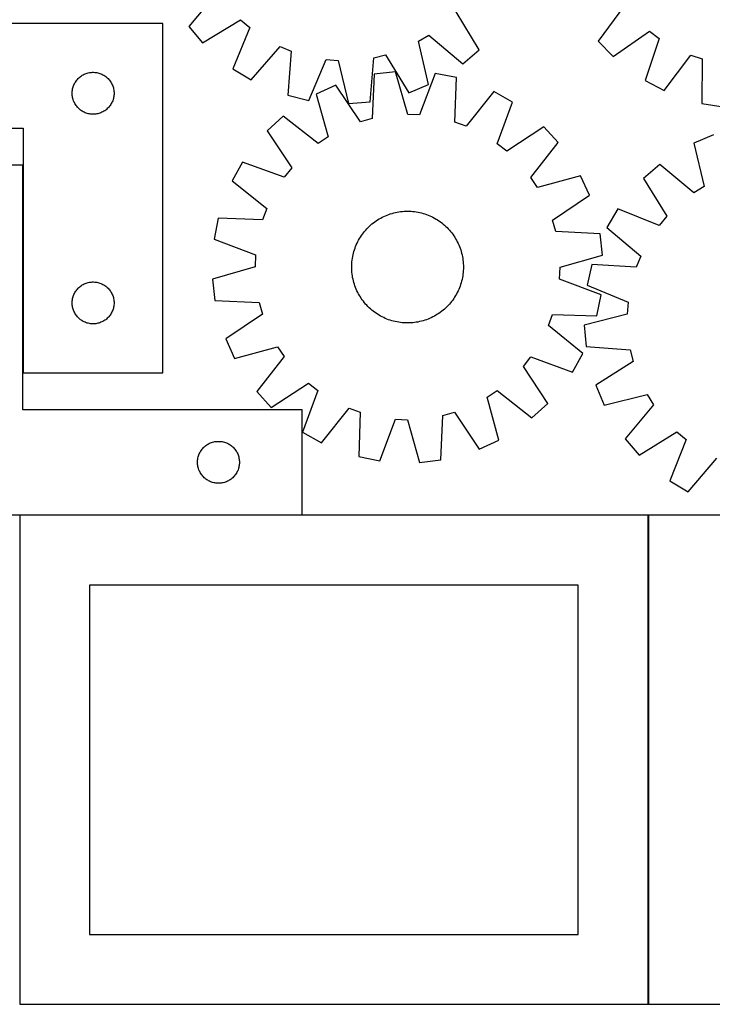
# Model space of a CAD drawing. Header units: millimetres. Extents: x 7 to 1493, y 7 to 2993.
# Tile 6 of 14: x 459 to 955, y 1763 to 2467. Entities that reach past the tile are written whole.
import ezdxf

# ---------------------------------------------------------------- set-up
doc = ezdxf.new("R2010")
doc.units = ezdxf.units.MM
doc.layers.add('COMMON', color=5, linetype='CONTINUOUS', true_color=0x0000ff)
doc.layers.add('CUT', color=7, linetype='CONTINUOUS', true_color=0x000000)

msp = doc.modelspace()

# ---------------------------------------------------------------- linework, layer by layer
at = {"layer": 'COMMON'}
for p, q in [((461.260094, 2363.162448), (461.260094, 2214.709296)), ((908.932547, 1762.823825), (908.932547, 2112.823825))]:
    msp.add_line(p, q, dxfattribs=at)
at = {"layer": 'CUT'}
for p, q in [((600.394643, 2486.81203), (579.849672, 2462.586446)), ((787.743391, 2445.79995), (771.35146, 2473.008025)), ((891.913286, 2477.492697), (873.051388, 2451.934851)), ((589.81833, 2450.866532), (617.026405, 2467.258463)), ((617.026405, 2467.258463), (623.535064, 2461.676642)), ((561.360095, 2464.709296), (261.360095, 2464.709296)), ((561.360095, 2214.709296), (561.360095, 2464.709296)), ((579.849672, 2462.586446), (589.81833, 2450.866532)), ((623.535064, 2461.676642), (611.481753, 2432.287997)), ((883.788831, 2440.914966), (909.827693, 2459.107063)), ((909.827693, 2459.107063), (916.698479, 2453.977573)), ((744.477979, 2451.911038), (751.797893, 2456.376263)), ((751.659875, 2420.969236), (744.477979, 2451.911038)), ((751.797893, 2456.376263), (776.023477, 2435.831292)), ((873.051388, 2451.934851), (883.788831, 2440.914966)), ((916.698479, 2453.977573), (906.657556, 2423.841969)), ((624.584163, 2424.222181), (645.395195, 2448.219592)), ((645.395195, 2448.219592), (653.310175, 2444.922251)), ((653.310175, 2444.922251), (650.928385, 2413.247311)), ((776.023477, 2435.831292), (787.743391, 2445.79995)), ((665.881992, 2409.625131), (678.258852, 2438.878987)), ((678.258852, 2438.878987), (686.80538, 2438.188893)), ((686.80538, 2438.188893), (694.328258, 2407.328221)), ((709.669298, 2408.504242), (712.400452, 2440.150973)), ((712.400452, 2440.150973), (720.741934, 2442.135677)), ((720.741934, 2442.135677), (737.433089, 2415.110131)), ((920.274803, 2416.679488), (939.417565, 2442.027651)), ((939.417565, 2442.027651), (947.537171, 2439.272406)), ((947.537171, 2439.272406), (947.3001, 2407.508928)), ((611.481753, 2432.287997), (624.584163, 2424.222181)), ((499.13467, 2423.400613), (499.598298, 2424.018438)), ((499.598298, 2424.018438), (500.093116, 2424.611578)), ((500.093116, 2424.611578), (500.617813, 2425.178459)), ((500.617813, 2425.178459), (501.170995, 2425.717577)), ((501.170995, 2425.717577), (501.751198, 2426.227503)), ((501.751198, 2426.227503), (502.356881, 2426.706885)), ((502.356881, 2426.706885), (502.986439, 2427.154451)), ((502.986439, 2427.154451), (503.638203, 2427.569016)), ((503.638203, 2427.569016), (504.310444, 2427.949478)), ((504.310444, 2427.949478), (505.001379, 2428.29483)), ((505.001379, 2428.29483), (505.709177, 2428.604156)), ((505.709177, 2428.604156), (506.43196, 2428.876635)), ((506.43196, 2428.876635), (507.167811, 2429.111544)), ((507.167811, 2429.111544), (507.914779, 2429.308262)), ((507.914779, 2429.308262), (508.670884, 2429.466265)), ((508.670884, 2429.466265), (509.43412, 2429.585136)), ((509.43412, 2429.585136), (510.202463, 2429.664559)), ((510.202463, 2429.664559), (510.973877, 2429.704323)), ((510.973877, 2429.704323), (511.746314, 2429.704323)), ((511.746314, 2429.704323), (512.517727, 2429.664559)), ((512.517727, 2429.664559), (513.286071, 2429.585136)), ((513.286071, 2429.585136), (514.049307, 2429.466265)), ((514.049307, 2429.466265), (514.805411, 2429.308262)), ((514.805411, 2429.308262), (515.55238, 2429.111544)), ((515.55238, 2429.111544), (516.288231, 2428.876635)), ((516.288231, 2428.876635), (517.011014, 2428.604156)), ((517.011014, 2428.604156), (517.718811, 2428.29483)), ((517.718811, 2428.29483), (518.409746, 2427.949478)), ((518.409746, 2427.949478), (519.081987, 2427.569016)), ((519.081987, 2427.569016), (519.733751, 2427.154451)), ((519.733751, 2427.154451), (520.36331, 2426.706885)), ((520.36331, 2426.706885), (520.968993, 2426.227503)), ((520.968993, 2426.227503), (521.549195, 2425.717577)), ((521.549195, 2425.717577), (522.102378, 2425.178459)), ((522.102378, 2425.178459), (522.627074, 2424.611578)), ((522.627074, 2424.611578), (523.121892, 2424.018438)), ((523.121892, 2424.018438), (523.58552, 2423.400613)), ((712.620459, 2428.272528), (711.163681, 2396.541588)), ((727.901824, 2430.064293), (712.620459, 2428.272528)), ((736.659191, 2399.530979), (727.901824, 2430.064293)), ((756.41743, 2428.912752), (745.226552, 2399.185005)), ((771.504558, 2425.894621), (756.41743, 2428.912752)), ((770.397996, 2394.149538), (771.504558, 2425.894621)), ((906.657556, 2423.841969), (920.274803, 2416.679488)), ((496.439597, 2416.251611), (496.538777, 2417.017655)), ((496.538777, 2417.017655), (496.67726, 2417.777577)), ((496.67726, 2417.777577), (496.854679, 2418.529363)), ((496.854679, 2418.529363), (497.070565, 2419.271019)), ((497.070565, 2419.271019), (497.324343, 2420.000577)), ((497.324343, 2420.000577), (497.615342, 2420.716105)), ((497.615342, 2420.716105), (497.942789, 2421.415703)), ((497.942789, 2421.415703), (498.305817, 2422.097517)), ((498.305817, 2422.097517), (498.703462, 2422.759739)), ((498.703462, 2422.759739), (499.13467, 2423.400613)), ((523.58552, 2423.400613), (524.016729, 2422.759739)), ((524.016729, 2422.759739), (524.414374, 2422.097517)), ((524.414374, 2422.097517), (524.777402, 2421.415703)), ((524.777402, 2421.415703), (525.104849, 2420.716105)), ((525.104849, 2420.716105), (525.395848, 2420.000577)), ((525.395848, 2420.000577), (525.649626, 2419.271019)), ((525.649626, 2419.271019), (525.865511, 2418.529363)), ((525.865511, 2418.529363), (526.042931, 2417.777577)), ((526.042931, 2417.777577), (526.181414, 2417.017655)), ((526.181414, 2417.017655), (526.280593, 2416.251611)), ((685.144661, 2420.555901), (671.164905, 2414.129629)), ((702.908724, 2394.223169), (685.144661, 2420.555901)), ((737.433089, 2415.110131), (751.659875, 2420.969236)), ((496.360095, 2414.709296), (496.379984, 2415.481478)), ((496.379984, 2413.937115), (496.360095, 2414.709296)), ((496.379984, 2415.481478), (496.439597, 2416.251611)), ((496.439597, 2413.166981), (496.379984, 2413.937115)), ((496.538777, 2412.400938), (496.439597, 2413.166981)), ((496.67726, 2411.641015), (496.538777, 2412.400938)), ((496.854679, 2410.889229), (496.67726, 2411.641015)), ((497.070565, 2410.147574), (496.854679, 2410.889229)), ((497.324343, 2409.418015), (497.070565, 2410.147574)), ((525.649626, 2410.147574), (525.395848, 2409.418015)), ((525.865511, 2410.889229), (525.649626, 2410.147574)), ((526.042931, 2411.641015), (525.865511, 2410.889229)), ((526.181414, 2412.400938), (526.042931, 2411.641015)), ((526.280593, 2413.166981), (526.181414, 2412.400938)), ((526.280593, 2416.251611), (526.340207, 2415.481478)), ((526.340207, 2413.937115), (526.280593, 2413.166981)), ((526.340207, 2415.481478), (526.360095, 2414.709296)), ((526.360095, 2414.709296), (526.340207, 2413.937115)), ((650.928385, 2413.247311), (665.881992, 2409.625131)), ((671.164905, 2414.129629), (679.584826, 2383.501543)), ((798.268665, 2415.987634), (778.439128, 2391.173037)), ((811.684723, 2408.455042), (798.268665, 2415.987634)), ((497.615342, 2408.702488), (497.324343, 2409.418015)), ((497.942789, 2408.002889), (497.615342, 2408.702488)), ((498.305817, 2407.321075), (497.942789, 2408.002889)), ((498.703462, 2406.658853), (498.305817, 2407.321075)), ((499.13467, 2406.01798), (498.703462, 2406.658853)), ((499.598298, 2405.400154), (499.13467, 2406.01798)), ((500.093116, 2404.807014), (499.598298, 2405.400154)), ((500.617813, 2404.240134), (500.093116, 2404.807014)), ((501.170995, 2403.701016), (500.617813, 2404.240134)), ((501.751198, 2403.191089), (501.170995, 2403.701016)), ((502.356881, 2402.711708), (501.751198, 2403.191089)), ((502.986439, 2402.264141), (502.356881, 2402.711708)), ((520.36331, 2402.711708), (519.733751, 2402.264141)), ((520.968993, 2403.191089), (520.36331, 2402.711708)), ((521.549195, 2403.701016), (520.968993, 2403.191089)), ((522.102378, 2404.240134), (521.549195, 2403.701016)), ((522.627074, 2404.807014), (522.102378, 2404.240134)), ((523.121892, 2405.400154), (522.627074, 2404.807014)), ((523.58552, 2406.01798), (523.121892, 2405.400154)), ((524.016729, 2406.658853), (523.58552, 2406.01798)), ((524.414374, 2407.321075), (524.016729, 2406.658853)), ((524.777402, 2408.002889), (524.414374, 2407.321075)), ((525.104849, 2408.702488), (524.777402, 2408.002889)), ((525.395848, 2409.418015), (525.104849, 2408.702488)), ((694.328258, 2407.328221), (709.669298, 2408.504242)), ((800.822549, 2378.60562), (811.684723, 2408.455042)), ((947.3001, 2407.508928), (962.464199, 2404.904964)), ((503.638203, 2401.849577), (502.986439, 2402.264141)), ((504.310444, 2401.469114), (503.638203, 2401.849577)), ((505.001379, 2401.123762), (504.310444, 2401.469114)), ((505.709177, 2400.814437), (505.001379, 2401.123762)), ((506.43196, 2400.541958), (505.709177, 2400.814437)), ((507.167811, 2400.307048), (506.43196, 2400.541958)), ((507.914779, 2400.110331), (507.167811, 2400.307048)), ((508.670884, 2399.952327), (507.914779, 2400.110331)), ((509.43412, 2399.833456), (508.670884, 2399.952327)), ((510.202463, 2399.754033), (509.43412, 2399.833456)), ((510.973877, 2399.714269), (510.202463, 2399.754033)), ((511.746314, 2399.714269), (510.973877, 2399.714269)), ((512.517727, 2399.754033), (511.746314, 2399.714269)), ((513.286071, 2399.833456), (512.517727, 2399.754033)), ((514.049307, 2399.952327), (513.286071, 2399.833456)), ((514.805411, 2400.110331), (514.049307, 2399.952327)), ((515.55238, 2400.307048), (514.805411, 2400.110331)), ((516.288231, 2400.541958), (515.55238, 2400.307048)), ((517.011014, 2400.814437), (516.288231, 2400.541958)), ((517.718811, 2401.123762), (517.011014, 2400.814437)), ((518.409746, 2401.469114), (517.718811, 2401.123762)), ((519.081987, 2401.849577), (518.409746, 2401.469114)), ((519.733751, 2402.264141), (519.081987, 2401.849577)), ((647.418436, 2398.300193), (636.108726, 2387.868463)), ((672.450327, 2378.745674), (647.418436, 2398.300193)), ((711.163681, 2396.541588), (702.908724, 2394.223169)), ((745.226552, 2399.185005), (736.659191, 2399.530979)), ((261.360095, 2389.709296), (461.360095, 2389.709296)), ((461.360095, 2389.709296), (461.360095, 2214.709296)), ((778.439128, 2391.173037), (770.397996, 2394.149538)), ((834.077474, 2390.762373), (807.550331, 2373.289953)), ((844.509204, 2379.452662), (834.077474, 2390.762373)), ((636.108726, 2387.868463), (653.581145, 2361.34132)), ((679.584826, 2383.501543), (672.450327, 2378.745674)), ((955.648706, 2384.917531), (941.478093, 2378.923845)), ((807.550331, 2373.289953), (800.822549, 2378.60562)), ((824.954684, 2354.420772), (844.509204, 2379.452662)), ((941.478093, 2378.923845), (948.952939, 2348.051504)), ((461.160094, 2363.162448), (361.160094, 2363.162448)), ((461.160094, 2188.162448), (461.160094, 2363.162448)), ((618.416057, 2365.475712), (610.883465, 2352.059655)), ((648.265478, 2354.613538), (618.416057, 2365.475712)), ((653.581145, 2361.34132), (648.265478, 2354.613538)), ((917.256451, 2363.831533), (905.631548, 2353.752238)), ((941.675676, 2343.5171), (917.256451, 2363.831533)), ((829.710554, 2347.286273), (824.954684, 2354.420772)), ((860.33864, 2355.706194), (829.710554, 2347.286273)), ((866.764912, 2341.726438), (860.33864, 2355.706194)), ((905.631548, 2353.752238), (922.280627, 2326.700752)), ((610.883465, 2352.059655), (635.698061, 2332.230117)), ((948.952939, 2348.051504), (941.675676, 2343.5171)), ((840.43218, 2323.962374), (866.764912, 2341.726438)), ((635.698061, 2332.230117), (632.72156, 2324.188985)), ((600.976477, 2325.295548), (597.958346, 2310.20842)), ((632.72156, 2324.188985), (600.976477, 2325.295548)), ((716.215973, 2324.782919), (717.308161, 2325.404314)), ((717.308161, 2325.404314), (718.419329, 2325.991096)), ((718.419329, 2325.991096), (719.548379, 2326.542685)), ((719.548379, 2326.542685), (720.694199, 2327.058538)), ((720.694199, 2327.058538), (721.855656, 2327.538146)), ((721.855656, 2327.538146), (723.031606, 2327.981035)), ((723.031606, 2327.981035), (724.220886, 2328.386767)), ((724.220886, 2328.386767), (725.422324, 2328.754943)), ((725.422324, 2328.754943), (726.634734, 2329.0852)), ((726.634734, 2329.0852), (727.856919, 2329.377211)), ((727.856919, 2329.377211), (729.087673, 2329.630688)), ((729.087673, 2329.630688), (730.325782, 2329.845381)), ((730.325782, 2329.845381), (731.570024, 2330.021078)), ((731.570024, 2330.021078), (732.81917, 2330.157606)), ((732.81917, 2330.157606), (734.071989, 2330.254829)), ((734.071989, 2330.254829), (735.327243, 2330.312653)), ((735.327243, 2330.312653), (736.583694, 2330.33102)), ((736.583694, 2330.33102), (737.840102, 2330.309912)), ((737.840102, 2330.309912), (739.095227, 2330.249349)), ((739.095227, 2330.249349), (740.347831, 2330.149392)), ((740.347831, 2330.149392), (741.596677, 2330.010139)), ((741.596677, 2330.010139), (742.840532, 2329.831727)), ((742.840532, 2329.831727), (744.078169, 2329.614333)), ((744.078169, 2329.614333), (745.308368, 2329.358171)), ((745.308368, 2329.358171), (746.529913, 2329.063494)), ((746.529913, 2329.063494), (747.741599, 2328.730593)), ((747.741599, 2328.730593), (748.942231, 2328.359796)), ((748.942231, 2328.359796), (750.130623, 2327.95147)), ((750.130623, 2327.95147), (751.305603, 2327.506016)), ((751.305603, 2327.506016), (752.466011, 2327.023876)), ((752.466011, 2327.023876), (753.610702, 2326.505524)), ((753.610702, 2326.505524), (754.738547, 2325.951472)), ((754.738547, 2325.951472), (755.848432, 2325.362267)), ((755.848432, 2325.362267), (756.939262, 2324.73849)), ((887.259179, 2331.913697), (879.317912, 2318.735426)), ((916.760747, 2320.139479), (887.259179, 2331.913697)), ((922.280627, 2326.700752), (916.760747, 2320.139479)), ((707.4112, 2317.744724), (708.286658, 2318.646156)), ((708.286658, 2318.646156), (709.189999, 2319.519645)), ((709.189999, 2319.519645), (710.12033, 2320.364328)), ((710.12033, 2320.364328), (711.076735, 2321.179372)), ((711.076735, 2321.179372), (712.058269, 2321.963973)), ((712.058269, 2321.963973), (713.063964, 2322.717355)), ((713.063964, 2322.717355), (714.092826, 2323.438776)), ((714.092826, 2323.438776), (715.143842, 2324.127524)), ((715.143842, 2324.127524), (716.215973, 2324.782919)), ((756.939262, 2324.73849), (758.00996, 2324.080757)), ((758.00996, 2324.080757), (759.05947, 2323.389718)), ((759.05947, 2323.389718), (760.086756, 2322.666054)), ((760.086756, 2322.666054), (761.090804, 2321.910478)), ((761.090804, 2321.910478), (762.070624, 2321.123738)), ((762.070624, 2321.123738), (763.025248, 2320.306609)), ((763.025248, 2320.306609), (763.953734, 2319.459898)), ((763.953734, 2319.459898), (764.855167, 2318.58444)), ((764.855167, 2318.58444), (765.728656, 2317.6811)), ((842.750599, 2315.707418), (840.43218, 2323.962374)), ((879.317912, 2318.735426), (903.511496, 2298.152782)), ((702.132608, 2310.730251), (702.790341, 2311.800949)), ((702.790341, 2311.800949), (703.48138, 2312.850459)), ((703.48138, 2312.850459), (704.205045, 2313.877745)), ((704.205045, 2313.877745), (704.96062, 2314.881793)), ((704.96062, 2314.881793), (705.74736, 2315.861613)), ((705.74736, 2315.861613), (706.564489, 2316.816237)), ((706.564489, 2316.816237), (707.4112, 2317.744724)), ((765.728656, 2317.6811), (766.573339, 2316.750768)), ((766.573339, 2316.750768), (767.388383, 2315.794363)), ((767.388383, 2315.794363), (768.172983, 2314.812829)), ((768.172983, 2314.812829), (768.926366, 2313.807135)), ((768.926366, 2313.807135), (769.647787, 2312.778272)), ((769.647787, 2312.778272), (770.336535, 2311.727257)), ((770.336535, 2311.727257), (770.99193, 2310.655126)), ((874.481538, 2314.250639), (842.750599, 2315.707418)), ((876.273304, 2298.969274), (874.481538, 2314.250639)), ((597.958346, 2310.20842), (627.686094, 2299.017541)), ((698.511302, 2302.73322), (698.919629, 2303.921612)), ((698.919629, 2303.921612), (699.365082, 2305.096592)), ((699.365082, 2305.096592), (699.847223, 2306.257)), ((699.847223, 2306.257), (700.365575, 2307.401692)), ((700.365575, 2307.401692), (700.919627, 2308.529536)), ((700.919627, 2308.529536), (701.508832, 2309.639421)), ((701.508832, 2309.639421), (702.132608, 2310.730251)), ((770.99193, 2310.655126), (771.613325, 2309.562938)), ((771.613325, 2309.562938), (772.200106, 2308.45177)), ((772.200106, 2308.45177), (772.751696, 2307.322719)), ((772.751696, 2307.322719), (773.267549, 2306.176899)), ((773.267549, 2306.176899), (773.747157, 2305.015442)), ((773.747157, 2305.015442), (774.190045, 2303.839493)), ((774.190045, 2303.839493), (774.595778, 2302.650212)), ((627.686094, 2299.017541), (627.34012, 2290.45018)), ((697.039371, 2296.631521), (697.256765, 2297.869159)), ((697.256765, 2297.869159), (697.512927, 2299.099357)), ((697.512927, 2299.099357), (697.807604, 2300.320902)), ((697.807604, 2300.320902), (698.140505, 2301.532588)), ((698.140505, 2301.532588), (698.511302, 2302.73322)), ((774.595778, 2302.650212), (774.963954, 2301.448775)), ((774.963954, 2301.448775), (775.294211, 2300.236365)), ((775.294211, 2300.236365), (775.586222, 2299.01418)), ((775.586222, 2299.01418), (775.839699, 2297.783425)), ((775.839699, 2297.783425), (776.054391, 2296.545316)), ((845.73999, 2290.211908), (876.273304, 2298.969274)), ((903.511496, 2298.152782), (900.289323, 2290.206904)), ((627.34012, 2290.45018), (596.806805, 2281.692814)), ((696.540078, 2290.374683), (696.561187, 2291.631092)), ((696.558445, 2289.118232), (696.540078, 2290.374683)), ((696.561187, 2291.631092), (696.621749, 2292.886217)), ((696.621749, 2292.886217), (696.721707, 2294.13882)), ((696.721707, 2294.13882), (696.86096, 2295.387666)), ((696.86096, 2295.387666), (697.039371, 2296.631521)), ((776.054391, 2296.545316), (776.230089, 2295.301075)), ((776.230089, 2295.301075), (776.366616, 2294.051928)), ((776.366616, 2294.051928), (776.46384, 2292.79911)), ((776.46384, 2292.79911), (776.521664, 2291.543855)), ((776.540031, 2290.287404), (776.518922, 2289.030996)), ((776.521664, 2291.543855), (776.540031, 2290.287404)), ((845.394015, 2281.644547), (845.73999, 2290.211908)), ((868.593231, 2292.288365), (865.112948, 2277.301098)), ((900.289323, 2290.206904), (868.593231, 2292.288365)), ((696.616269, 2287.862978), (696.558445, 2289.118232)), ((696.713493, 2286.61016), (696.616269, 2287.862978)), ((696.850021, 2285.361013), (696.713493, 2286.61016)), ((697.025718, 2284.116771), (696.850021, 2285.361013)), ((697.240411, 2282.878662), (697.025718, 2284.116771)), ((697.493888, 2281.647908), (697.240411, 2282.878662)), ((775.823344, 2282.792929), (775.567182, 2281.562731)), ((776.040738, 2284.030567), (775.823344, 2282.792929)), ((776.21915, 2285.274422), (776.040738, 2284.030567)), ((776.358403, 2286.523268), (776.21915, 2285.274422)), ((776.45836, 2287.775871), (776.358403, 2286.523268)), ((776.518922, 2289.030996), (776.45836, 2287.775871)), ((500.617813, 2275.178459), (501.170995, 2275.717577)), ((501.170995, 2275.717577), (501.751198, 2276.227503)), ((501.751198, 2276.227503), (502.356881, 2276.706885)), ((502.356881, 2276.706885), (502.986439, 2277.154451)), ((502.986439, 2277.154451), (503.638203, 2277.569016)), ((503.638203, 2277.569016), (504.310444, 2277.949478)), ((504.310444, 2277.949478), (505.001379, 2278.29483)), ((505.001379, 2278.29483), (505.709177, 2278.604156)), ((505.709177, 2278.604156), (506.43196, 2278.876635)), ((506.43196, 2278.876635), (507.167811, 2279.111544)), ((507.167811, 2279.111544), (507.914779, 2279.308262)), ((507.914779, 2279.308262), (508.670884, 2279.466265)), ((508.670884, 2279.466265), (509.43412, 2279.585136)), ((509.43412, 2279.585136), (510.202463, 2279.664559)), ((510.202463, 2279.664559), (510.973877, 2279.704323)), ((510.973877, 2279.704323), (511.746314, 2279.704323)), ((511.746314, 2279.704323), (512.517727, 2279.664559)), ((512.517727, 2279.664559), (513.286071, 2279.585136)), ((513.286071, 2279.585136), (514.049307, 2279.466265)), ((514.049307, 2279.466265), (514.805411, 2279.308262)), ((514.805411, 2279.308262), (515.55238, 2279.111544)), ((515.55238, 2279.111544), (516.288231, 2278.876635)), ((516.288231, 2278.876635), (517.011014, 2278.604156)), ((517.011014, 2278.604156), (517.718811, 2278.29483)), ((517.718811, 2278.29483), (518.409746, 2277.949478)), ((518.409746, 2277.949478), (519.081987, 2277.569016)), ((519.081987, 2277.569016), (519.733751, 2277.154451)), ((519.733751, 2277.154451), (520.36331, 2276.706885)), ((520.36331, 2276.706885), (520.968993, 2276.227503)), ((520.968993, 2276.227503), (521.549195, 2275.717577)), ((521.549195, 2275.717577), (522.102378, 2275.178459)), ((596.806805, 2281.692814), (598.598571, 2266.411449)), ((697.785898, 2280.425723), (697.493888, 2281.647908)), ((698.116155, 2279.213313), (697.785898, 2280.425723)), ((698.484331, 2278.011875), (698.116155, 2279.213313)), ((698.890064, 2276.822595), (698.484331, 2278.011875)), ((699.332952, 2275.646646), (698.890064, 2276.822595)), ((774.160481, 2276.740475), (773.715027, 2275.565495)), ((774.568807, 2277.928868), (774.160481, 2276.740475)), ((774.939604, 2279.129499), (774.568807, 2277.928868)), ((775.272505, 2280.341186), (774.939604, 2279.129499)), ((775.567182, 2281.562731), (775.272505, 2280.341186)), ((875.121763, 2270.453668), (845.394015, 2281.644547)), ((865.112948, 2277.301098), (894.4828, 2265.202069)), ((496.854679, 2268.529363), (497.070565, 2269.271019)), ((497.070565, 2269.271019), (497.324343, 2270.000577)), ((497.324343, 2270.000577), (497.615342, 2270.716105)), ((497.615342, 2270.716105), (497.942789, 2271.415703)), ((497.942789, 2271.415703), (498.305817, 2272.097517)), ((498.305817, 2272.097517), (498.703462, 2272.759739)), ((498.703462, 2272.759739), (499.13467, 2273.400613)), ((499.13467, 2273.400613), (499.598298, 2274.018438)), ((499.598298, 2274.018438), (500.093116, 2274.611578)), ((500.093116, 2274.611578), (500.617813, 2275.178459)), ((522.102378, 2275.178459), (522.627074, 2274.611578)), ((522.627074, 2274.611578), (523.121892, 2274.018438)), ((523.121892, 2274.018438), (523.58552, 2273.400613)), ((523.58552, 2273.400613), (524.016729, 2272.759739)), ((524.016729, 2272.759739), (524.414374, 2272.097517)), ((524.414374, 2272.097517), (524.777402, 2271.415703)), ((524.777402, 2271.415703), (525.104849, 2270.716105)), ((525.104849, 2270.716105), (525.395848, 2270.000577)), ((525.395848, 2270.000577), (525.649626, 2269.271019)), ((525.649626, 2269.271019), (525.865511, 2268.529363)), ((699.81256, 2274.485188), (699.332952, 2275.646646)), ((700.328413, 2273.339369), (699.81256, 2274.485188)), ((700.880003, 2272.210318), (700.328413, 2273.339369)), ((701.466785, 2271.09915), (700.880003, 2272.210318)), ((702.08818, 2270.006962), (701.466785, 2271.09915)), ((702.743574, 2268.934831), (702.08818, 2270.006962)), ((703.432322, 2267.883816), (702.743574, 2268.934831)), ((770.289768, 2268.861139), (769.598729, 2267.811629)), ((770.947501, 2269.931837), (770.289768, 2268.861139)), ((771.571277, 2271.022667), (770.947501, 2269.931837)), ((772.160482, 2272.132551), (771.571277, 2271.022667)), ((772.714534, 2273.260396), (772.160482, 2272.132551)), ((773.232886, 2274.405087), (772.714534, 2273.260396)), ((773.715027, 2275.565495), (773.232886, 2274.405087)), ((872.103632, 2255.36654), (875.121763, 2270.453668)), ((496.360095, 2264.709296), (496.379984, 2265.481478)), ((496.379984, 2263.937115), (496.360095, 2264.709296)), ((496.379984, 2265.481478), (496.439597, 2266.251611)), ((496.439597, 2263.166981), (496.379984, 2263.937115)), ((496.439597, 2266.251611), (496.538777, 2267.017655)), ((496.538777, 2262.400938), (496.439597, 2263.166981)), ((496.538777, 2267.017655), (496.67726, 2267.777577)), ((496.67726, 2261.641015), (496.538777, 2262.400938)), ((496.67726, 2267.777577), (496.854679, 2268.529363)), ((496.854679, 2260.889229), (496.67726, 2261.641015)), ((525.865511, 2268.529363), (526.042931, 2267.777577)), ((526.042931, 2261.641015), (525.865511, 2260.889229)), ((526.042931, 2267.777577), (526.181414, 2267.017655)), ((526.181414, 2262.400938), (526.042931, 2261.641015)), ((526.181414, 2267.017655), (526.280593, 2266.251611)), ((526.280593, 2263.166981), (526.181414, 2262.400938)), ((526.280593, 2266.251611), (526.340207, 2265.481478)), ((526.340207, 2263.937115), (526.280593, 2263.166981)), ((526.340207, 2265.481478), (526.360095, 2264.709296)), ((526.360095, 2264.709296), (526.340207, 2263.937115)), ((598.598571, 2266.411449), (630.329511, 2264.95467)), ((630.329511, 2264.95467), (632.64793, 2256.699713)), ((704.153743, 2266.854953), (703.432322, 2267.883816)), ((704.907126, 2265.849258), (704.153743, 2266.854953)), ((705.691726, 2264.867724), (704.907126, 2265.849258)), ((706.50677, 2263.91132), (705.691726, 2264.867724)), ((707.351453, 2262.980988), (706.50677, 2263.91132)), ((708.224942, 2262.077647), (707.351453, 2262.980988)), ((709.126375, 2261.202189), (708.224942, 2262.077647)), ((764.793451, 2262.015932), (763.890111, 2261.142443)), ((765.668909, 2262.917364), (764.793451, 2262.015932)), ((766.51562, 2263.84585), (765.668909, 2262.917364)), ((767.332749, 2264.800474), (766.51562, 2263.84585)), ((768.119489, 2265.780294), (767.332749, 2264.800474)), ((768.875064, 2266.784343), (768.119489, 2265.780294)), ((769.598729, 2267.811629), (768.875064, 2266.784343)), ((894.4828, 2265.202069), (893.873743, 2256.649384)), ((497.070565, 2260.147574), (496.854679, 2260.889229)), ((497.324343, 2259.418015), (497.070565, 2260.147574)), ((497.615342, 2258.702488), (497.324343, 2259.418015)), ((497.942789, 2258.002889), (497.615342, 2258.702488)), ((498.305817, 2257.321075), (497.942789, 2258.002889)), ((498.703462, 2256.658853), (498.305817, 2257.321075)), ((499.13467, 2256.01798), (498.703462, 2256.658853)), ((499.598298, 2255.400154), (499.13467, 2256.01798)), ((500.093116, 2254.807014), (499.598298, 2255.400154)), ((500.617813, 2254.240134), (500.093116, 2254.807014)), ((522.627074, 2254.807014), (522.102378, 2254.240134)), ((523.121892, 2255.400154), (522.627074, 2254.807014)), ((523.58552, 2256.01798), (523.121892, 2255.400154)), ((524.016729, 2256.658853), (523.58552, 2256.01798)), ((524.414374, 2257.321075), (524.016729, 2256.658853)), ((524.777402, 2258.002889), (524.414374, 2257.321075)), ((525.104849, 2258.702488), (524.777402, 2258.002889)), ((525.395848, 2259.418015), (525.104849, 2258.702488)), ((525.649626, 2260.147574), (525.395848, 2259.418015)), ((525.865511, 2260.889229), (525.649626, 2260.147574)), ((632.64793, 2256.699713), (606.315197, 2238.93565)), ((710.054861, 2260.355478), (709.126375, 2261.202189)), ((711.009485, 2259.538349), (710.054861, 2260.355478)), ((711.989305, 2258.751609), (711.009485, 2259.538349)), ((712.993353, 2257.996034), (711.989305, 2258.751609)), ((714.020639, 2257.27237), (712.993353, 2257.996034)), ((715.070149, 2256.58133), (714.020639, 2257.27237)), ((716.140848, 2255.923598), (715.070149, 2256.58133)), ((717.231677, 2255.299821), (716.140848, 2255.923598)), ((718.341562, 2254.710616), (717.231677, 2255.299821)), ((719.469407, 2254.156564), (718.341562, 2254.710616)), ((754.660781, 2254.670992), (753.53173, 2254.119402)), ((755.771948, 2255.257774), (754.660781, 2254.670992)), ((756.864137, 2255.879169), (755.771948, 2255.257774)), ((757.936267, 2256.534564), (756.864137, 2255.879169)), ((758.987283, 2257.223311), (757.936267, 2256.534564)), ((760.016145, 2257.944733), (758.987283, 2257.223311)), ((761.02184, 2258.698115), (760.016145, 2257.944733)), ((762.003374, 2259.482715), (761.02184, 2258.698115)), ((762.959779, 2260.297759), (762.003374, 2259.482715)), ((763.890111, 2261.142443), (762.959779, 2260.297759)), ((837.382048, 2248.43197), (840.358549, 2256.473103)), ((840.358549, 2256.473103), (872.103632, 2255.36654)), ((893.873743, 2256.649384), (863.085761, 2248.83434)), ((501.170995, 2253.701016), (500.617813, 2254.240134)), ((501.751198, 2253.191089), (501.170995, 2253.701016)), ((502.356881, 2252.711708), (501.751198, 2253.191089)), ((502.986439, 2252.264141), (502.356881, 2252.711708)), ((503.638203, 2251.849577), (502.986439, 2252.264141)), ((504.310444, 2251.469114), (503.638203, 2251.849577)), ((505.001379, 2251.123762), (504.310444, 2251.469114)), ((505.709177, 2250.814437), (505.001379, 2251.123762)), ((506.43196, 2250.541958), (505.709177, 2250.814437)), ((507.167811, 2250.307048), (506.43196, 2250.541958)), ((507.914779, 2250.110331), (507.167811, 2250.307048)), ((508.670884, 2249.952327), (507.914779, 2250.110331)), ((509.43412, 2249.833456), (508.670884, 2249.952327)), ((510.202463, 2249.754033), (509.43412, 2249.833456)), ((510.973877, 2249.714269), (510.202463, 2249.754033)), ((511.746314, 2249.714269), (510.973877, 2249.714269)), ((512.517727, 2249.754033), (511.746314, 2249.714269)), ((513.286071, 2249.833456), (512.517727, 2249.754033)), ((514.049307, 2249.952327), (513.286071, 2249.833456)), ((514.805411, 2250.110331), (514.049307, 2249.952327)), ((515.55238, 2250.307048), (514.805411, 2250.110331)), ((516.288231, 2250.541958), (515.55238, 2250.307048)), ((517.011014, 2250.814437), (516.288231, 2250.541958)), ((517.718811, 2251.123762), (517.011014, 2250.814437)), ((518.409746, 2251.469114), (517.718811, 2251.123762)), ((519.081987, 2251.849577), (518.409746, 2251.469114)), ((519.733751, 2252.264141), (519.081987, 2251.849577)), ((520.36331, 2252.711708), (519.733751, 2252.264141)), ((520.968993, 2253.191089), (520.36331, 2252.711708)), ((521.549195, 2253.701016), (520.968993, 2253.191089)), ((522.102378, 2254.240134), (521.549195, 2253.701016)), ((720.614098, 2253.638212), (719.469407, 2254.156564)), ((721.774506, 2253.156071), (720.614098, 2253.638212)), ((722.949486, 2252.710618), (721.774506, 2253.156071)), ((724.137878, 2252.302291), (722.949486, 2252.710618)), ((725.33851, 2251.931494), (724.137878, 2252.302291)), ((726.550196, 2251.598593), (725.33851, 2251.931494)), ((727.771741, 2251.303916), (726.550196, 2251.598593)), ((729.00194, 2251.047754), (727.771741, 2251.303916)), ((730.239577, 2250.83036), (729.00194, 2251.047754)), ((731.483433, 2250.651949), (730.239577, 2250.83036)), ((732.732278, 2250.512696), (731.483433, 2250.651949)), ((733.984882, 2250.412739), (732.732278, 2250.512696)), ((735.240007, 2250.352176), (733.984882, 2250.412739)), ((736.496415, 2250.331068), (735.240007, 2250.352176)), ((737.752866, 2250.349434), (736.496415, 2250.331068)), ((739.00812, 2250.407258), (737.752866, 2250.349434)), ((740.260939, 2250.504482), (739.00812, 2250.407258)), ((741.510085, 2250.64101), (740.260939, 2250.504482)), ((742.754327, 2250.816707), (741.510085, 2250.64101)), ((743.992436, 2251.0314), (742.754327, 2250.816707)), ((745.22319, 2251.284877), (743.992436, 2251.0314)), ((746.445376, 2251.576888), (745.22319, 2251.284877)), ((747.657785, 2251.907144), (746.445376, 2251.576888)), ((748.859223, 2252.27532), (747.657785, 2251.907144)), ((750.048504, 2252.681053), (748.859223, 2252.27532)), ((751.224453, 2253.123942), (750.048504, 2252.681053)), ((752.38591, 2253.603549), (751.224453, 2253.123942)), ((753.53173, 2254.119402), (752.38591, 2253.603549)), ((862.196645, 2228.602433), (837.382048, 2248.43197)), ((863.085761, 2248.83434), (864.407135, 2233.505135)), ((606.315197, 2238.93565), (612.741469, 2224.955894)), ((864.407135, 2233.505135), (896.07833, 2231.074058)), ((612.741469, 2224.955894), (643.369556, 2233.375815)), ((643.369556, 2233.375815), (648.125425, 2226.241316)), ((854.664052, 2215.186376), (862.196645, 2228.602433)), ((896.07833, 2231.074058), (898.142007, 2222.751762)), ((648.125425, 2226.241316), (628.570905, 2201.209426)), ((819.498964, 2219.320767), (824.814631, 2226.048549)), ((836.971384, 2192.793625), (819.498964, 2219.320767)), ((824.814631, 2226.048549), (854.664052, 2215.186376)), ((898.142007, 2222.751762), (871.275878, 2205.805204)), ((461.360095, 2214.709296), (561.360095, 2214.709296)), ((639.002635, 2189.899715), (665.529778, 2207.372135)), ((665.529778, 2207.372135), (672.25756, 2202.056467)), ((871.275878, 2205.805204), (877.269564, 2191.634591)), ((628.570905, 2201.209426), (639.002635, 2189.899715)), ((672.25756, 2202.056467), (661.395386, 2172.207046)), ((793.495284, 2197.160545), (800.629783, 2201.916414)), ((800.629783, 2201.916414), (825.661673, 2182.361895)), ((877.269564, 2191.634591), (908.141905, 2199.109437)), ((908.141905, 2199.109437), (912.676309, 2191.832174)), ((801.915204, 2166.532458), (793.495284, 2197.160545)), ((825.661673, 2182.361895), (836.971384, 2192.793625)), ((912.676309, 2191.832174), (892.361876, 2167.412949)), ((661.160094, 2188.162448), (461.160094, 2188.162448)), ((661.160094, 2113.162448), (661.160094, 2188.162448)), ((674.811444, 2164.674454), (694.640981, 2189.48905)), ((694.640981, 2189.48905), (702.682114, 2186.512549)), ((702.682114, 2186.512549), (701.575551, 2154.767467)), ((760.45965, 2152.38956), (761.916429, 2184.1205)), ((761.916429, 2184.1205), (770.171385, 2186.438919)), ((770.171385, 2186.438919), (787.935448, 2160.106186)), ((716.662679, 2151.749335), (727.853557, 2181.477083)), ((727.853557, 2181.477083), (736.420918, 2181.131109)), ((736.420918, 2181.131109), (745.178285, 2150.597794)), ((661.395386, 2172.207046), (674.811444, 2164.674454)), ((902.441171, 2155.788046), (929.492657, 2172.437125)), ((929.492657, 2172.437125), (936.05393, 2166.917245)), ((592.15688, 2162.660037), (592.786438, 2163.107604)), ((592.786438, 2163.107604), (593.438202, 2163.522168)), ((593.438202, 2163.522168), (594.110443, 2163.90263)), ((594.110443, 2163.90263), (594.801378, 2164.247982)), ((594.801378, 2164.247982), (595.509176, 2164.557308)), ((595.509176, 2164.557308), (596.231959, 2164.829787)), ((596.231959, 2164.829787), (596.96781, 2165.064697)), ((596.96781, 2165.064697), (597.714778, 2165.261414)), ((597.714778, 2165.261414), (598.470883, 2165.419418)), ((598.470883, 2165.419418), (599.234119, 2165.538289)), ((599.234119, 2165.538289), (600.002462, 2165.617711)), ((600.002462, 2165.617711), (600.773876, 2165.657475)), ((600.773876, 2165.657475), (601.546313, 2165.657475)), ((601.546313, 2165.657475), (602.317726, 2165.617711)), ((602.317726, 2165.617711), (603.08607, 2165.538289)), ((603.08607, 2165.538289), (603.849306, 2165.419418)), ((603.849306, 2165.419418), (604.60541, 2165.261414)), ((604.60541, 2165.261414), (605.352379, 2165.064697)), ((605.352379, 2165.064697), (606.08823, 2164.829787)), ((606.08823, 2164.829787), (606.811013, 2164.557308)), ((606.811013, 2164.557308), (607.51881, 2164.247982)), ((607.51881, 2164.247982), (608.209745, 2163.90263)), ((608.209745, 2163.90263), (608.881986, 2163.522168)), ((608.881986, 2163.522168), (609.53375, 2163.107604)), ((609.53375, 2163.107604), (610.163309, 2162.660037)), ((787.935448, 2160.106186), (801.915204, 2166.532458)), ((892.361876, 2167.412949), (902.441171, 2155.788046)), ((936.05393, 2166.917245), (924.279711, 2137.415676)), ((586.870564, 2155.224171), (587.124342, 2155.95373)), ((587.124342, 2155.95373), (587.415341, 2156.669257)), ((587.415341, 2156.669257), (587.742788, 2157.368855)), ((587.742788, 2157.368855), (588.105816, 2158.050669)), ((588.105816, 2158.050669), (588.503461, 2158.712891)), ((588.503461, 2158.712891), (588.934669, 2159.353765)), ((588.934669, 2159.353765), (589.398297, 2159.971591)), ((589.398297, 2159.971591), (589.893115, 2160.56473)), ((589.893115, 2160.56473), (590.417812, 2161.131611)), ((590.417812, 2161.131611), (590.970994, 2161.670729)), ((590.970994, 2161.670729), (591.551197, 2162.180655)), ((591.551197, 2162.180655), (592.15688, 2162.660037)), ((610.163309, 2162.660037), (610.768992, 2162.180655)), ((610.768992, 2162.180655), (611.349194, 2161.670729)), ((611.349194, 2161.670729), (611.902377, 2161.131611)), ((611.902377, 2161.131611), (612.427073, 2160.56473)), ((612.427073, 2160.56473), (612.921891, 2159.971591)), ((612.921891, 2159.971591), (613.385519, 2159.353765)), ((613.385519, 2159.353765), (613.816728, 2158.712891)), ((613.816728, 2158.712891), (614.214373, 2158.050669)), ((614.214373, 2158.050669), (614.577401, 2157.368855)), ((614.577401, 2157.368855), (614.904848, 2156.669257)), ((614.904848, 2156.669257), (615.195847, 2155.95373)), ((615.195847, 2155.95373), (615.449625, 2155.224171)), ((586.160094, 2150.662448), (586.179983, 2151.43463)), ((586.179983, 2149.890267), (586.160094, 2150.662448)), ((586.179983, 2151.43463), (586.239596, 2152.204763)), ((586.239596, 2149.120133), (586.179983, 2149.890267)), ((586.239596, 2152.204763), (586.338776, 2152.970807)), ((586.338776, 2148.35409), (586.239596, 2149.120133)), ((586.338776, 2152.970807), (586.477259, 2153.730729)), ((586.477259, 2153.730729), (586.654678, 2154.482515)), ((586.654678, 2154.482515), (586.870564, 2155.224171)), ((615.449625, 2155.224171), (615.66551, 2154.482515)), ((615.66551, 2154.482515), (615.84293, 2153.730729)), ((615.84293, 2153.730729), (615.981413, 2152.970807)), ((615.981413, 2152.970807), (616.080592, 2152.204763)), ((616.080592, 2149.120133), (615.981413, 2148.35409)), ((616.080592, 2152.204763), (616.140206, 2151.43463)), ((616.140206, 2149.890267), (616.080592, 2149.120133)), ((616.140206, 2151.43463), (616.160094, 2150.662448)), ((616.160094, 2150.662448), (616.140206, 2149.890267)), ((701.575551, 2154.767467), (716.662679, 2151.749335)), ((745.178285, 2150.597794), (760.45965, 2152.38956)), ((937.457983, 2129.47441), (958.040627, 2153.667994)), ((586.477259, 2147.594167), (586.338776, 2148.35409)), ((586.654678, 2146.842382), (586.477259, 2147.594167)), ((586.870564, 2146.100726), (586.654678, 2146.842382)), ((587.124342, 2145.371167), (586.870564, 2146.100726)), ((587.415341, 2144.65564), (587.124342, 2145.371167)), ((587.742788, 2143.956042), (587.415341, 2144.65564)), ((588.105816, 2143.274227), (587.742788, 2143.956042)), ((588.503461, 2142.612006), (588.105816, 2143.274227)), ((588.934669, 2141.971132), (588.503461, 2142.612006)), ((589.398297, 2141.353306), (588.934669, 2141.971132)), ((613.385519, 2141.971132), (612.921891, 2141.353306)), ((613.816728, 2142.612006), (613.385519, 2141.971132)), ((614.214373, 2143.274227), (613.816728, 2142.612006)), ((614.577401, 2143.956042), (614.214373, 2143.274227)), ((614.904848, 2144.65564), (614.577401, 2143.956042)), ((615.195847, 2145.371167), (614.904848, 2144.65564)), ((615.449625, 2146.100726), (615.195847, 2145.371167)), ((615.66551, 2146.842382), (615.449625, 2146.100726)), ((615.84293, 2147.594167), (615.66551, 2146.842382)), ((615.981413, 2148.35409), (615.84293, 2147.594167)), ((589.893115, 2140.760167), (589.398297, 2141.353306)), ((590.417812, 2140.193286), (589.893115, 2140.760167)), ((590.970994, 2139.654168), (590.417812, 2140.193286)), ((591.551197, 2139.144242), (590.970994, 2139.654168)), ((592.15688, 2138.66486), (591.551197, 2139.144242)), ((592.786438, 2138.217293), (592.15688, 2138.66486)), ((593.438202, 2137.802729), (592.786438, 2138.217293)), ((594.110443, 2137.422266), (593.438202, 2137.802729)), ((594.801378, 2137.076914), (594.110443, 2137.422266)), ((595.509176, 2136.767589), (594.801378, 2137.076914)), ((596.231959, 2136.49511), (595.509176, 2136.767589)), ((596.96781, 2136.2602), (596.231959, 2136.49511)), ((597.714778, 2136.063483), (596.96781, 2136.2602)), ((598.470883, 2135.905479), (597.714778, 2136.063483)), ((599.234119, 2135.786608), (598.470883, 2135.905479)), ((600.002462, 2135.707186), (599.234119, 2135.786608)), ((600.773876, 2135.667421), (600.002462, 2135.707186)), ((601.546313, 2135.667421), (600.773876, 2135.667421)), ((602.317726, 2135.707186), (601.546313, 2135.667421)), ((603.08607, 2135.786608), (602.317726, 2135.707186)), ((603.849306, 2135.905479), (603.08607, 2135.786608)), ((604.60541, 2136.063483), (603.849306, 2135.905479)), ((605.352379, 2136.2602), (604.60541, 2136.063483)), ((606.08823, 2136.49511), (605.352379, 2136.2602)), ((606.811013, 2136.767589), (606.08823, 2136.49511)), ((607.51881, 2137.076914), (606.811013, 2136.767589)), ((608.209745, 2137.422266), (607.51881, 2137.076914)), ((608.881986, 2137.802729), (608.209745, 2137.422266)), ((609.53375, 2138.217293), (608.881986, 2137.802729)), ((610.163309, 2138.66486), (609.53375, 2138.217293)), ((610.768992, 2139.144242), (610.163309, 2138.66486)), ((611.349194, 2139.654168), (610.768992, 2139.144242)), ((611.902377, 2140.193286), (611.349194, 2139.654168)), ((612.427073, 2140.760167), (611.902377, 2140.193286)), ((612.921891, 2141.353306), (612.427073, 2140.760167)), ((924.279711, 2137.415676), (937.457983, 2129.47441)), ((361.160094, 2113.162448), (661.160094, 2113.162448)), ((908.832546, 2112.823825), (458.832546, 2112.823825)), ((458.832546, 2112.823825), (458.832546, 1762.823825)), ((908.832546, 1762.823825), (908.832546, 2112.823825)), ((1359.032547, 2112.823825), (909.032547, 2112.823825)), ((909.032547, 2112.823825), (909.032547, 1762.823825)), ((858.832546, 2062.823825), (508.832546, 2062.823825)), ((508.832546, 2062.823825), (508.832546, 1812.823825)), ((858.832546, 1812.823825), (858.832546, 2062.823825)), ((508.832546, 1812.823825), (858.832546, 1812.823825)), ((458.832546, 1762.823825), (908.832546, 1762.823825)), ((909.032547, 1762.823825), (1359.032547, 1762.823825))]:
    msp.add_line(p, q, dxfattribs=at)

doc.saveas('drawing.dxf')
